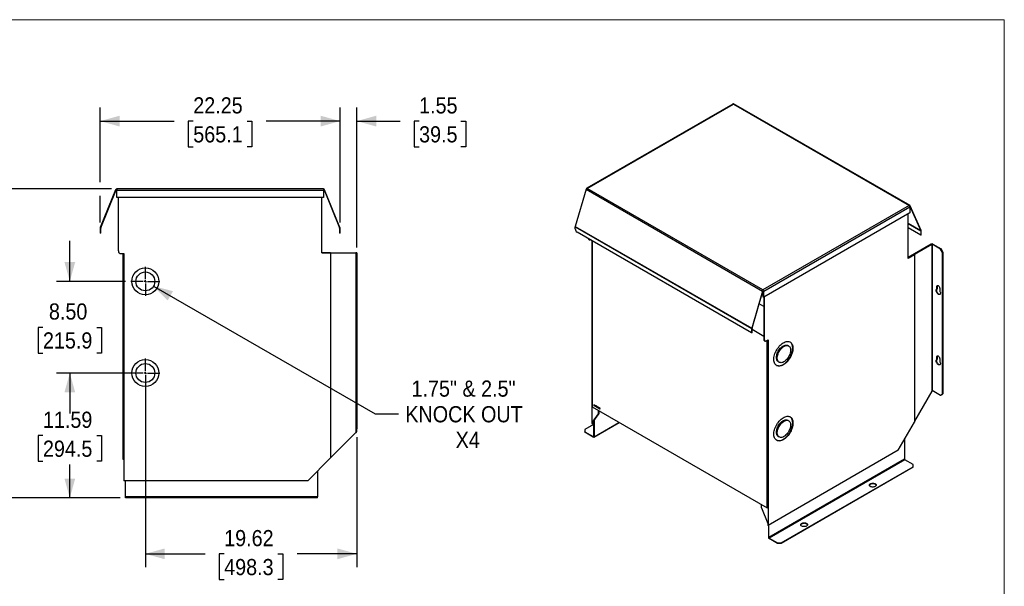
# Model space of a CAD drawing. Header units: inches. Extents: x 0 to 170, y 0 to 110.
# Tile 4 of 4: x 79 to 170, y 57 to 110. Entities that reach past the tile are written whole.
import ezdxf

# ---------------------------------------------------------------- set-up
doc = ezdxf.new("R2010")
doc.units = ezdxf.units.IN
doc.header["$LTSCALE"] = 10
doc.header["$MEASUREMENT"] = 0
doc.linetypes.add('SLD-Center', pattern=[0.75, 0.6, -0.05, 0.05, -0.05])
doc.linetypes.add('SLD-Solid', pattern=[0])
doc.layers.add('CENTER', color=40, linetype='SLD-Center')
doc.layers.add('SLD-DEFPOINTS', color=7, linetype='Continuous')
doc.layers.add('DIMENSIONS', color=140, linetype='SLD-Solid', lineweight=25)
doc.styles.add('SLDTEXTSTYLE0', font='GOTHIC.TTF', dxfattribs={"width": 0.913})
doc.dimstyles.new('SLDDIMSTYLE0', dxfattribs={"dimtxt": 1.5, "dimasz": 1.8, "dimexe": 0, "dimexo": 0.0625, "dimgap": 0.375, "dimtad": 0, "dimtih": 1, "dimtoh": 1, "dimrnd": 1e-09, "dimzin": 12, "dimdsep": 46, "dimtxsty": 'SLDTEXTSTYLE0', "dimsah": 1, "dimcen": 0.09, "dimadec": 0, "dimazin": 3, "dimtfac": 1, "dimtofl": 0, "dimtmove": 0, "dimatfit": 3, "dimfxl": 0, "dimfrac": 2, "dimtolj": 1, "dimtzin": 12, "dimarcsym": 0})
doc.dimstyles.new('SLDDIMSTYLE1', dxfattribs={"dimtxt": 1.5, "dimasz": 1.8, "dimexe": 0, "dimexo": 0.0625, "dimgap": 0.375, "dimtad": 0, "dimtih": 1, "dimtoh": 1, "dimrnd": 1e-09, "dimzin": 12, "dimdsep": 46, "dimtxsty": 'SLDTEXTSTYLE0', "dimsah": 1, "dimcen": 0.09, "dimadec": 0, "dimazin": 3, "dimtfac": 1, "dimtmove": 0, "dimatfit": 0, "dimfxl": 0, "dimfrac": 2, "dimtolj": 1, "dimtzin": 12, "dimarcsym": 0})
doc.dimstyles.new('SLDDIMSTYLE5', dxfattribs={"dimtxt": 1.5, "dimasz": 1.8, "dimexe": 0, "dimexo": 0.0625, "dimgap": 0.375, "dimtad": 0, "dimtih": 1, "dimtoh": 1, "dimrnd": 1e-09, "dimzin": 4, "dimdsep": 46, "dimtxsty": 'SLDTEXTSTYLE0', "dimsah": 1, "dimcen": 0.09, "dimadec": 0, "dimazin": 1, "dimtfac": 1, "dimtmove": 0, "dimatfit": 0, "dimfxl": 0, "dimfrac": 2, "dimtolj": 1, "dimtzin": 12, "dimarcsym": 0})
doc.dimstyles.new('SLDDIMSTYLE6', dxfattribs={"dimtxt": 1.5, "dimasz": 1.8, "dimexe": 0, "dimexo": 0.0625, "dimgap": 0.375, "dimtad": 0, "dimtih": 1, "dimtoh": 1, "dimrnd": 1e-09, "dimzin": 12, "dimdsep": 46, "dimtxsty": 'SLDTEXTSTYLE0', "dimsah": 1, "dimcen": 0, "dimadec": 0, "dimazin": 3, "dimtfac": 1, "dimtofl": 0, "dimtmove": 0, "dimatfit": 3, "dimfxl": 0, "dimfrac": 2, "dimtolj": 1, "dimtzin": 12, "dimarcsym": 0})

# ---------------------------------------------------------------- blocks, each defined once
blk = doc.blocks.new('Block2')
at = {"color": 7, "linetype": 'SLD-Solid', "lineweight": 18}
for p, q in [((170, 110), (0, 110)), ((170, 0), (170, 110))]:
    blk.add_line(p, q, dxfattribs=at)
blk = doc.blocks.new('_D_6')
at = {"layer": 'DIMENSIONS'}
for p, q in [((89.818, 77.215), (82.063, 77.215)), ((83.313, 77.215), (83.313, 74.116)), ((80.82, 71.407), (80.363, 71.407)), ((80.363, 71.407), (80.363, 69.026)), ((85.807, 71.407), (86.264, 71.407)), ((86.264, 71.407), (86.264, 69.026)), ((80.363, 69.026), (80.82, 69.026)), ((83.313, 65.622), (83.313, 68.721)), ((86.264, 69.026), (85.807, 69.026)), ((87.969, 65.622), (82.063, 65.622))]:
    blk.add_line(p, q, dxfattribs=at)
for points in [[(83.313, 77.215), (82.813, 75.415), (83.813, 75.415)], [(83.313, 65.622), (83.813, 67.422), (82.813, 67.422)]]:
    blk.add_solid(points, dxfattribs=at)
at = {"layer": 'DIMENSIONS', "char_height": 1.5, "attachment_point": 1, "style": 'SLDTEXTSTYLE0'}
for s, insert in [('11.59', (80.82, 73.628)), ('294.5', (80.82, 70.942))]:
    blk.add_mtext(s, dxfattribs=dict(at, insert=insert))
blk = doc.blocks.new('_D_7')
at = {"layer": 'DIMENSIONS'}
for p, q in [((83.313, 85.715), (83.313, 89.465)), ((88.468, 85.715), (82.063, 85.715)), ((80.82, 81.453), (80.363, 81.453)), ((80.363, 81.453), (80.363, 79.072)), ((85.807, 81.453), (86.264, 81.453)), ((86.264, 81.453), (86.264, 79.072)), ((80.363, 79.072), (80.82, 79.072)), ((86.264, 79.072), (85.807, 79.072)), ((89.818, 77.215), (82.063, 77.215)), ((83.313, 77.215), (83.313, 73.465))]:
    blk.add_line(p, q, dxfattribs=at)
for points in [[(83.313, 85.715), (83.813, 87.515), (82.813, 87.515)], [(83.313, 77.215), (82.813, 75.415), (83.813, 75.415)]]:
    blk.add_solid(points, dxfattribs=at)
at = {"layer": 'DIMENSIONS', "char_height": 1.5, "attachment_point": 1, "style": 'SLDTEXTSTYLE0'}
for s, insert in [('8.50', (81.374, 83.674)), ('215.9', (80.82, 80.988))]:
    blk.add_mtext(s, dxfattribs=dict(at, insert=insert))
blk = doc.blocks.new('_D_8')
at = {"layer": 'DIMENSIONS'}
for p, q in [((87.166, 94.29), (72.678, 94.29)), ((73.928, 94.29), (73.928, 82.653)), ((71.434, 79.944), (70.977, 79.944)), ((70.977, 79.944), (70.977, 77.563)), ((76.422, 79.944), (76.879, 79.944)), ((76.879, 79.944), (76.879, 77.563)), ((70.977, 77.563), (71.434, 77.563)), ((73.928, 65.622), (73.928, 77.258)), ((76.879, 77.563), (76.422, 77.563)), ((87.969, 65.622), (72.678, 65.622))]:
    blk.add_line(p, q, dxfattribs=at)
for points in [[(73.928, 94.29), (73.428, 92.49), (74.428, 92.49)], [(73.928, 65.622), (74.428, 67.422), (73.428, 67.422)]]:
    blk.add_solid(points, dxfattribs=at)
at = {"layer": 'DIMENSIONS', "char_height": 1.5, "attachment_point": 1, "style": 'SLDTEXTSTYLE0'}
for s, insert in [('28.67', (71.434, 82.165)), ('728.2', (71.434, 79.479))]:
    blk.add_mtext(s, dxfattribs=dict(at, insert=insert))
blk = doc.blocks.new('_D_9')
at = {"layer": 'DIMENSIONS'}
for p, q in [((90.318, 76.715), (90.318, 59.187)), ((109.934, 71.272), (109.934, 59.187)), ((90.318, 60.437), (95.86, 60.437)), ((97.632, 60.425), (97.175, 60.425)), ((97.175, 60.425), (97.175, 58.044)), ((102.62, 60.425), (103.077, 60.425)), ((103.077, 60.425), (103.077, 58.044)), ((109.934, 60.437), (104.392, 60.437)), ((97.175, 58.044), (97.632, 58.044)), ((103.077, 58.044), (102.62, 58.044))]:
    blk.add_line(p, q, dxfattribs=at)
for points in [[(90.318, 60.437), (92.118, 59.937), (92.118, 60.937)], [(109.934, 60.437), (108.134, 60.937), (108.134, 59.937)]]:
    blk.add_solid(points, dxfattribs=at)
at = {"layer": 'DIMENSIONS', "char_height": 1.5, "attachment_point": 1, "style": 'SLDTEXTSTYLE0'}
for s, insert in [('19.62', (97.632, 62.646)), ('498.3', (97.632, 59.96))]:
    blk.add_mtext(s, dxfattribs=dict(at, insert=insert))
blk = doc.blocks.new('_D_10')
at = {"layer": 'DIMENSIONS'}
for p, q in [((86.133, 94.915), (86.133, 101.839)), ((108.38, 91.168), (108.38, 101.839)), ((86.133, 100.589), (92.991, 100.589)), ((94.763, 100.578), (94.306, 100.578)), ((94.306, 100.578), (94.306, 98.196)), ((99.75, 100.578), (100.207, 100.578)), ((100.207, 100.578), (100.207, 98.196)), ((108.38, 100.589), (101.523, 100.589)), ((94.306, 98.196), (94.763, 98.196)), ((100.207, 98.196), (99.75, 98.196)), ((86.133, 91.168), (86.133, 93.665))]:
    blk.add_line(p, q, dxfattribs=at)
for points in [[(86.133, 100.589), (87.933, 100.089), (87.933, 101.089)], [(108.38, 100.589), (106.58, 101.089), (106.58, 100.089)]]:
    blk.add_solid(points, dxfattribs=at)
at = {"layer": 'DIMENSIONS', "char_height": 1.5, "attachment_point": 1, "style": 'SLDTEXTSTYLE0'}
for s, insert in [('22.25', (94.763, 102.798)), ('565.1', (94.763, 100.112))]:
    blk.add_mtext(s, dxfattribs=dict(at, insert=insert))
blk = doc.blocks.new('_D_11')
at = {"layer": 'DIMENSIONS'}
for p, q in [((108.38, 91.168), (108.38, 101.839)), ((109.934, 88.862), (109.934, 101.839)), ((108.38, 100.589), (104.63, 100.589)), ((109.934, 100.589), (113.942, 100.589)), ((115.714, 100.578), (115.257, 100.578)), ((115.257, 100.578), (115.257, 98.196)), ((119.593, 100.578), (120.05, 100.578)), ((120.05, 100.578), (120.05, 98.196)), ((115.257, 98.196), (115.714, 98.196)), ((120.05, 98.196), (119.593, 98.196))]:
    blk.add_line(p, q, dxfattribs=at)
for points in [[(108.38, 100.589), (106.58, 101.089), (106.58, 100.089)], [(109.934, 100.589), (111.734, 100.089), (111.734, 101.089)]]:
    blk.add_solid(points, dxfattribs=at)
at = {"layer": 'DIMENSIONS', "char_height": 1.5, "attachment_point": 1, "style": 'SLDTEXTSTYLE0'}
for s, insert in [('1.55', (115.714, 102.798)), ('39.5', (115.714, 100.112))]:
    blk.add_mtext(s, dxfattribs=dict(at, insert=insert))
blk = doc.blocks.new('_D_12')
at = {"layer": 'DIMENSIONS'}
for p, q in [((91.076, 85.277), (111.624, 73.413)), ((111.624, 73.413), (113.812, 73.413))]:
    blk.add_line(p, q, dxfattribs=at)
blk.add_solid([(91.076, 85.277), (92.385, 83.944), (92.885, 84.81)], dxfattribs=at)
at = {"layer": 'DIMENSIONS', "char_height": 1.5, "attachment_point": 1, "style": 'SLDTEXTSTYLE0'}
for s, insert in [('1.75" & 2.5"', (115.011, 76.52)), ('KNOCK OUT', (114.437, 74.139)), ('X4', (119.103, 71.758))]:
    blk.add_mtext(s, dxfattribs=dict(at, insert=insert))
blk = doc.blocks.new('SW_CENTERMARKSYMBOL_4')
at = {"layer": 'CENTER', "color": 0}
for p, q in [((0, 0.2), (0, 1.35)), ((-0.2, 0), (-1.35, 0)), ((0, 0), (-0.1, 0)), ((0, 0), (0, 0.1)), ((0, 0), (0, -0.1)), ((0, 0), (0.1, 0)), ((0.2, 0), (1.35, 0)), ((0, -0.2), (0, -1.35))]:
    blk.add_line(p, q, dxfattribs=at)
blk = doc.blocks.new('SW_CENTERMARKSYMBOL_5')
at = {"layer": 'CENTER', "color": 0}
for p, q in [((0, 0.2), (0, 1.35)), ((-0.2, 0), (-1.35, 0)), ((0, 0), (-0.1, 0)), ((0, 0), (0, 0.1)), ((0, 0), (0, -0.1)), ((0, 0), (0.1, 0)), ((0.2, 0), (1.35, 0)), ((0, -0.2), (0, -1.35))]:
    blk.add_line(p, q, dxfattribs=at)

msp = doc.modelspace()

# ---------------------------------------------------------------- linework, layer by layer
for p, q in [((144.826, 102.175), (131.285, 94.358)), ((131.317, 94.34), (144.881, 102.17)), ((144.838, 102.194), (144.881, 102.17)), ((144.838, 102.194), (144.838, 102.18)), ((144.881, 102.17), (161.165, 92.769)), ((161.263, 92.75), (144.893, 102.2)), ((87.564, 94.221), (86.141, 90.709)), ((86.188, 90.69), (87.61, 94.202)), ((106.848, 94.29), (87.666, 94.29)), ((87.666, 94.29), (87.666, 94.272)), ((87.666, 94.272), (87.666, 94.18)), ((87.666, 94.18), (106.848, 94.18)), ((87.666, 93.49), (87.666, 94.18)), ((106.848, 94.272), (106.848, 94.29)), ((106.848, 94.272), (106.848, 94.18)), ((106.848, 94.18), (106.848, 93.49)), ((106.903, 94.202), (108.326, 90.69)), ((108.372, 90.709), (106.95, 94.221)), ((131.203, 94.267), (130.197, 90.818)), ((131.203, 94.267), (147.572, 84.817)), ((131.317, 94.34), (131.275, 94.364)), ((147.602, 84.939), (131.317, 94.34)), ((106.848, 93.49), (87.666, 93.49)), ((87.818, 88.54), (87.818, 93.49)), ((106.687, 88.352), (106.687, 93.49)), ((161.165, 92.769), (147.602, 84.939)), ((147.68, 84.804), (161.243, 92.634)), ((161.165, 92.769), (161.208, 92.745)), ((161.208, 92.73), (161.208, 92.745)), ((161.247, 92.696), (161.224, 92.709)), ((161.243, 92.634), (161.243, 92.071)), ((161.247, 92.696), (162.253, 90.409)), ((162.286, 90.443), (161.28, 92.73)), ((161.243, 92.071), (147.68, 84.241)), ((161.082, 87.838), (161.082, 91.978)), ((86.133, 90.668), (86.133, 90.179)), ((86.183, 90.179), (86.183, 90.668)), ((108.33, 90.668), (108.33, 90.179)), ((108.38, 90.179), (108.38, 90.668)), ((130.191, 90.781), (146.561, 81.331)), ((130.191, 90.587), (130.191, 90.781)), ((130.197, 90.818), (146.566, 81.368)), ((162.253, 90.409), (161.082, 91.085)), ((162.256, 90.392), (161.082, 91.07)), ((162.256, 89.993), (161.082, 90.671)), ((86.183, 90.179), (86.133, 90.179)), ((108.38, 90.179), (108.33, 90.179)), ((146.561, 80.933), (130.368, 90.28)), ((131.447, 89.61), (131.489, 89.585)), ((162.256, 90.392), (162.256, 89.993)), ((162.292, 90.014), (162.256, 89.993)), ((162.292, 90.014), (162.292, 90.413)), ((131.748, 89.484), (131.748, 72.516)), ((131.754, 89.481), (131.754, 74.08)), ((163.23, 89.184), (161.082, 87.944)), ((161.082, 87.895), (163.272, 89.159)), ((163.272, 89.159), (163.272, 75.539)), ((164.089, 88.712), (163.314, 89.159)), ((163.314, 89.159), (163.314, 75.613)), ((163.357, 89.184), (164.131, 88.737)), ((164.131, 88.737), (164.089, 88.712)), ((164.266, 88.406), (164.089, 88.712)), ((164.131, 88.737), (164.308, 88.431)), ((88.068, 88.29), (88.318, 88.29)), ((88.268, 69.185), (88.268, 88.29)), ((88.318, 88.29), (88.318, 67.215)), ((106.687, 88.362), (109.844, 88.362)), ((107.499, 88.352), (106.687, 88.352)), ((107.499, 88.352), (107.499, 69.335)), ((109.844, 88.362), (109.844, 71.682)), ((109.874, 88.362), (109.844, 88.362)), ((109.874, 88.112), (109.874, 88.362)), ((109.934, 88.362), (109.874, 88.362)), ((109.934, 88.112), (109.874, 88.112)), ((109.874, 72.022), (109.874, 88.112)), ((109.934, 88.362), (109.934, 88.112)), ((109.934, 88.112), (109.934, 72.022)), ((161.614, 88.194), (161.082, 87.887)), ((161.656, 88.169), (161.082, 87.838)), ((161.614, 88.194), (161.656, 88.169)), ((161.656, 88.169), (161.656, 72.641)), ((164.308, 88.431), (164.266, 88.406)), ((164.266, 75.268), (164.266, 88.406)), ((164.308, 88.431), (164.308, 75.292)), ((163.781, 85.264), (163.739, 85.24)), ((163.739, 85.003), (163.739, 85.24)), ((163.781, 85.027), (163.739, 85.003)), ((163.781, 85.264), (163.781, 85.027)), ((164.004, 85.087), (164.004, 84.85)), ((147.572, 84.817), (146.566, 81.368)), ((146.599, 81.372), (147.605, 84.82)), ((147.644, 84.914), (147.602, 84.939)), ((147.644, 84.914), (147.644, 84.9)), ((147.644, 84.874), (147.644, 84.9)), ((147.644, 84.261), (147.644, 84.825)), ((147.68, 84.241), (147.644, 84.261)), ((147.68, 84.241), (147.68, 84.804)), ((147.697, 84.251), (147.697, 80.313)), ((147.74, 80.289), (147.74, 84.275)), ((147.697, 83.391), (147.262, 83.643)), ((146.561, 81.331), (146.561, 80.933)), ((146.596, 80.953), (146.596, 81.352)), ((146.596, 80.953), (146.561, 80.933)), ((147.697, 80.603), (146.596, 81.239)), ((147.74, 80.289), (147.697, 80.313)), ((147.749, 80.199), (147.791, 80.174)), ((147.916, 80.187), (148.093, 80.289)), ((148.017, 64.692), (148.017, 80.245)), ((148.052, 80.265), (148.052, 64.712)), ((148.093, 80.289), (148.093, 63.08)), ((149.994, 79.732), (149.924, 79.772)), ((163.781, 78.732), (163.739, 78.708)), ((163.739, 78.471), (163.739, 78.708)), ((163.781, 78.732), (163.781, 78.495)), ((164.004, 78.555), (164.004, 78.317)), ((149.049, 78.257), (149.119, 78.216)), ((163.781, 78.495), (163.739, 78.471)), ((163.272, 75.539), (161.656, 72.741)), ((163.314, 75.613), (164.089, 75.166)), ((164.089, 75.166), (164.266, 75.268)), ((164.089, 75.166), (164.131, 75.19)), ((164.131, 75.19), (164.308, 75.292)), ((164.308, 75.292), (164.266, 75.268)), ((131.754, 74.08), (148.017, 64.692)), ((131.943, 74.288), (131.963, 74.276)), ((131.943, 74.175), (131.943, 74.288)), ((131.943, 74.175), (131.953, 74.181)), ((131.973, 74.158), (131.943, 74.175)), ((131.952, 74.271), (131.962, 74.277)), ((131.952, 74.182), (131.952, 74.271)), ((131.952, 74.271), (131.959, 74.267)), ((131.963, 74.175), (131.952, 74.182)), ((131.959, 74.267), (131.968, 74.273)), ((131.973, 74.158), (131.984, 74.164)), ((131.988, 74.247), (131.996, 74.251)), ((132.006, 74.165), (132.021, 74.174)), ((132.014, 74.189), (132.022, 74.193)), ((132.043, 74.23), (132.052, 74.225)), ((132.043, 74.117), (132.043, 74.23)), ((132.043, 74.117), (132.052, 74.123)), ((132.052, 74.112), (132.043, 74.117)), ((132.052, 74.225), (132.052, 74.179)), ((132.052, 74.179), (132.102, 74.15)), ((132.052, 74.167), (132.062, 74.173)), ((132.052, 74.167), (132.052, 74.112)), ((132.102, 74.138), (132.052, 74.167)), ((132.102, 74.196), (132.11, 74.191)), ((132.102, 74.15), (132.102, 74.196)), ((132.102, 74.15), (132.11, 74.155)), ((132.102, 74.138), (132.11, 74.143)), ((132.102, 74.084), (132.102, 74.138)), ((132.102, 74.084), (132.11, 74.089)), ((132.11, 74.079), (132.102, 74.084)), ((132.11, 74.191), (132.11, 74.079)), ((132.127, 74.069), (132.164, 74.094)), ((132.127, 74.069), (132.162, 74.09)), ((132.193, 74.031), (132.127, 74.069)), ((132.13, 74.145), (132.144, 74.153)), ((132.139, 74.14), (132.13, 74.145)), ((132.162, 74.164), (132.146, 74.155)), ((132.172, 74.085), (132.147, 74.069)), ((132.147, 74.069), (132.193, 74.042)), ((132.162, 74.153), (132.17, 74.158)), ((132.171, 74.084), (132.162, 74.09)), ((132.164, 74.094), (132.191, 74.109)), ((132.19, 74.122), (132.183, 74.118)), ((132.193, 74.042), (132.193, 74.031)), ((132.201, 74.063), (132.201, 74.075)), ((132.201, 74.075), (132.239, 74.053)), ((132.201, 74.063), (132.211, 74.069)), ((132.239, 74.042), (132.201, 74.063)), ((132.239, 74.053), (132.239, 74.042)), ((132.255, 74.107), (132.257, 74.106)), ((132.255, 73.995), (132.255, 74.107)), ((132.255, 73.995), (132.264, 74)), ((132.264, 73.99), (132.255, 73.995)), ((132.257, 74.106), (132.321, 73.981)), ((132.27, 74.082), (132.264, 74.078)), ((132.264, 74.078), (132.264, 73.99)), ((132.328, 73.953), (132.264, 74.078)), ((132.321, 74.069), (132.33, 74.064)), ((132.321, 73.981), (132.321, 74.069)), ((132.321, 73.981), (132.33, 73.986)), ((132.33, 74.064), (132.33, 73.952)), ((132.35, 74.027), (132.374, 74.041)), ((132.359, 74.022), (132.35, 74.027)), ((132.38, 74.038), (132.365, 74.029)), ((132.374, 73.983), (132.374, 73.994)), ((132.374, 73.983), (132.386, 73.99)), ((132.379, 74.027), (132.388, 74.032)), ((132.393, 73.989), (132.407, 73.998)), ((132.406, 74.002), (132.399, 73.998)), ((132.43, 74.006), (132.45, 73.995)), ((132.43, 73.894), (132.43, 74.006)), ((132.449, 73.996), (132.439, 73.99)), ((132.439, 73.952), (132.439, 73.99)), ((132.439, 73.99), (132.457, 73.979)), ((132.457, 73.979), (132.466, 73.985)), ((131.791, 72.644), (132.367, 73.432)), ((131.833, 72.669), (132.409, 73.457)), ((132.328, 73.953), (132.33, 73.954)), ((132.33, 73.952), (132.328, 73.953)), ((132.346, 73.973), (132.355, 73.967)), ((132.367, 73.432), (132.367, 73.726)), ((132.367, 73.432), (132.409, 73.457)), ((132.379, 73.921), (132.392, 73.928)), ((132.396, 73.976), (132.403, 73.981)), ((132.397, 73.929), (132.413, 73.938)), ((132.404, 73.942), (132.412, 73.946)), ((132.409, 73.457), (132.409, 73.702)), ((132.43, 73.894), (132.439, 73.899)), ((132.439, 73.889), (132.43, 73.894)), ((132.457, 73.942), (132.439, 73.952)), ((132.439, 73.941), (132.449, 73.947)), ((132.439, 73.941), (132.439, 73.889)), ((132.446, 73.937), (132.439, 73.941)), ((132.446, 73.937), (132.456, 73.942)), ((132.482, 73.864), (132.446, 73.937)), ((132.457, 73.93), (132.467, 73.937)), ((132.457, 73.93), (132.493, 73.858)), ((132.477, 73.935), (132.491, 73.944)), ((132.482, 73.864), (132.488, 73.868)), ((132.493, 73.858), (132.482, 73.864)), ((132.483, 73.946), (132.49, 73.951)), ((131.897, 72.424), (131.102, 71.964)), ((131.748, 72.516), (131.791, 72.491)), ((131.833, 72.669), (131.791, 72.644)), ((131.791, 72.491), (131.791, 72.644)), ((131.897, 72.553), (131.791, 72.491)), ((131.897, 72.757), (131.897, 71.326)), ((131.921, 71.26), (134.28, 72.622)), ((131.94, 72.815), (131.94, 71.301)), ((131.94, 71.301), (134.254, 72.637)), ((149.994, 72.791), (149.924, 72.832)), ((160.157, 70.044), (161.656, 72.641)), ((109.844, 71.682), (107.499, 69.337)), ((109.934, 72.022), (109.874, 72.022)), ((109.874, 71.772), (109.874, 72.022)), ((109.874, 71.772), (109.934, 71.772)), ((109.934, 71.772), (109.934, 72.022)), ((131.102, 71.964), (131.102, 71.76)), ((131.102, 71.711), (131.102, 71.76)), ((131.102, 71.76), (131.876, 71.313)), ((131.876, 71.264), (131.102, 71.711)), ((131.876, 71.313), (131.897, 71.326)), ((149.049, 71.316), (149.119, 71.275)), ((160.755, 71.079), (160.755, 69.211)), ((160.157, 70.044), (148.093, 63.08)), ((88.318, 69.185), (88.268, 69.185)), ((105.379, 67.215), (107.499, 69.335)), ((160.755, 69.211), (148.157, 61.939)), ((160.776, 69.174), (148.179, 61.902)), ((149.306, 61.455), (161.55, 68.523)), ((161.55, 68.727), (160.776, 69.174)), ((161.55, 68.523), (161.55, 68.727)), ((161.55, 68.474), (161.55, 68.523)), ((106.284, 68.12), (106.284, 65.712)), ((161.55, 68.474), (149.306, 61.406)), ((105.379, 67.215), (88.318, 67.215)), ((88.469, 65.712), (88.469, 67.215)), ((106.284, 65.712), (88.469, 65.712)), ((88.469, 65.682), (88.469, 65.712)), ((88.469, 65.622), (88.469, 65.682)), ((88.469, 65.682), (88.719, 65.682)), ((88.719, 65.622), (88.469, 65.622)), ((88.719, 65.682), (88.719, 65.622)), ((88.719, 65.682), (106.034, 65.682)), ((106.034, 65.622), (88.719, 65.622)), ((106.034, 65.622), (106.034, 65.682)), ((106.034, 65.682), (106.284, 65.682)), ((106.284, 65.622), (106.034, 65.622)), ((106.284, 65.682), (106.284, 65.712)), ((106.284, 65.622), (106.284, 65.682)), ((147.474, 64.713), (147.474, 65.005)), ((147.474, 64.713), (148.049, 63.258)), ((148.052, 64.712), (148.017, 64.692)), ((148.049, 63.258), (148.049, 63.105)), ((148.049, 63.105), (148.093, 63.08)), ((148.115, 63.093), (148.115, 61.963)), ((148.157, 61.939), (148.157, 63.117)), ((148.179, 61.902), (148.953, 61.455)), ((148.953, 61.406), (148.179, 61.853)), ((148.953, 61.406), (148.953, 61.455)), ((148.953, 61.455), (149.306, 61.455)), ((149.306, 61.406), (148.953, 61.406)), ((149.306, 61.455), (149.306, 61.406))]:
    msp.add_line(p, q)
at = {"flags": 128}
for points in [[(144.838, 102.18), (144.831, 102.178), (144.826, 102.175)], [(161.28, 92.73), (161.275, 92.739), (161.268, 92.746), (161.26, 92.751), (161.251, 92.754), (161.241, 92.755), (161.231, 92.754), (161.219, 92.75), (161.208, 92.745)], [(164.004, 84.85), (164.034, 84.793), (164.056, 84.734), (164.068, 84.676), (164.07, 84.623), (164.061, 84.576), (164.042, 84.539), (164.015, 84.513), (163.979, 84.5), (163.938, 84.5), (163.894, 84.514), (163.849, 84.54), (163.804, 84.578), (163.763, 84.625), (163.728, 84.679), (163.7, 84.736), (163.682, 84.795), (163.673, 84.852), (163.675, 84.903), (163.687, 84.947), (163.708, 84.981), (163.739, 85.003)], [(163.766, 85.018), (163.751, 85.006), (163.729, 84.972), (163.717, 84.928), (163.715, 84.876), (163.724, 84.82), (163.743, 84.761), (163.771, 84.703), (163.806, 84.649), (163.847, 84.602), (163.891, 84.565), (163.937, 84.538), (163.981, 84.525), (164.022, 84.524), (164.032, 84.527)], [(163.739, 85.24), (163.744, 85.28), (163.76, 85.311), (163.784, 85.329), (163.816, 85.335), (163.852, 85.326), (163.89, 85.304), (163.926, 85.271), (163.958, 85.229), (163.983, 85.182), (163.999, 85.133), (164.004, 85.087)], [(163.801, 85.334), (163.787, 85.305), (163.781, 85.264)], [(150.391, 79.513), (150.386, 79.401), (150.371, 79.285), (150.346, 79.166), (150.312, 79.045), (150.269, 78.924), (150.217, 78.803), (150.157, 78.685), (150.089, 78.57), (150.015, 78.46), (149.936, 78.357), (149.851, 78.26), (149.763, 78.172), (149.671, 78.094), (149.578, 78.026), (149.484, 77.968), (149.39, 77.923), (149.298, 77.89), (149.207, 77.869), (149.121, 77.861), (149.039, 77.866), (148.962, 77.884), (148.891, 77.915), (148.827, 77.958), (148.771, 78.013), (148.723, 78.079), (148.684, 78.155), (148.655, 78.242), (148.635, 78.336), (148.625, 78.439), (148.625, 78.547), (148.635, 78.661), (148.655, 78.779), (148.684, 78.899), (148.723, 79.02), (148.771, 79.141), (148.827, 79.261), (148.891, 79.378), (148.962, 79.49), (149.039, 79.597), (149.121, 79.697), (149.207, 79.789), (149.298, 79.873), (149.39, 79.946), (149.484, 80.009), (149.578, 80.061), (149.671, 80.1), (149.763, 80.127), (149.851, 80.141), (149.936, 80.142), (150.015, 80.131), (150.089, 80.107), (150.157, 80.07), (150.217, 80.021), (150.269, 79.96), (150.312, 79.889), (150.346, 79.807), (150.371, 79.717), (150.386, 79.618), (150.391, 79.513)], [(149.049, 78.257), (149.035, 78.265), (148.986, 78.306), (148.944, 78.357), (148.911, 78.42), (148.887, 78.491), (148.872, 78.571), (148.867, 78.657), (148.872, 78.75), (148.887, 78.846), (148.911, 78.946), (148.944, 79.046), (148.986, 79.146), (149.035, 79.243), (149.092, 79.337), (149.155, 79.426), (149.223, 79.509), (149.295, 79.584), (149.37, 79.65), (149.447, 79.705), (149.525, 79.75), (149.602, 79.783), (149.677, 79.804), (149.75, 79.813), (149.818, 79.809), (149.881, 79.793), (149.924, 79.772)], [(148.872, 77.926), (148.94, 77.897), (149.017, 77.879), (149.1, 77.874), (149.186, 77.881), (149.276, 77.902), (149.369, 77.935), (149.463, 77.981), (149.557, 78.038), (149.65, 78.106), (149.741, 78.185), (149.83, 78.273), (149.914, 78.369), (149.994, 78.473), (150.068, 78.582), (150.136, 78.697), (150.196, 78.816), (150.248, 78.936), (150.291, 79.058), (150.325, 79.178), (150.35, 79.298), (150.365, 79.413), (150.37, 79.525)], [(150.176, 79.331), (150.171, 79.239), (150.156, 79.142), (150.132, 79.043), (150.099, 78.943), (150.057, 78.843), (150.008, 78.745), (149.951, 78.651), (149.888, 78.562), (149.82, 78.479), (149.748, 78.405), (149.673, 78.339), (149.596, 78.283), (149.518, 78.238), (149.441, 78.205), (149.366, 78.184), (149.293, 78.175), (149.225, 78.179), (149.162, 78.196), (149.106, 78.224), (149.056, 78.265), (149.015, 78.317), (148.982, 78.379), (148.958, 78.45), (148.943, 78.53), (148.938, 78.617), (148.943, 78.709), (148.958, 78.806), (148.982, 78.905), (149.015, 79.005), (149.056, 79.105), (149.106, 79.203), (149.162, 79.297), (149.225, 79.386), (149.293, 79.468), (149.366, 79.543), (149.441, 79.609), (149.518, 79.664), (149.596, 79.709), (149.673, 79.743), (149.748, 79.764), (149.82, 79.772), (149.888, 79.768), (149.951, 79.752), (150.008, 79.723), (150.057, 79.683), (150.099, 79.631), (150.132, 79.569), (150.156, 79.497), (150.171, 79.418), (150.176, 79.331)], [(150.37, 79.525), (150.365, 79.63), (150.35, 79.729), (150.325, 79.82), (150.291, 79.901), (150.248, 79.972), (150.196, 80.033), (150.136, 80.082), (150.122, 80.091)], [(163.739, 78.708), (163.744, 78.748), (163.76, 78.778), (163.784, 78.797), (163.816, 78.802), (163.852, 78.794), (163.89, 78.772), (163.926, 78.739), (163.958, 78.697), (163.983, 78.65), (163.999, 78.601), (164.004, 78.555)], [(163.801, 78.802), (163.787, 78.772), (163.781, 78.732)], [(164.004, 78.317), (164.034, 78.261), (164.056, 78.202), (164.068, 78.144), (164.07, 78.091), (164.061, 78.044), (164.042, 78.007), (164.015, 77.981), (163.979, 77.968), (163.938, 77.968), (163.894, 77.982), (163.849, 78.008), (163.804, 78.045), (163.763, 78.092), (163.728, 78.146), (163.7, 78.204), (163.682, 78.263), (163.673, 78.319), (163.675, 78.371), (163.687, 78.415), (163.708, 78.449), (163.739, 78.471)], [(163.766, 78.486), (163.751, 78.473), (163.729, 78.439), (163.717, 78.396), (163.715, 78.344), (163.724, 78.287), (163.743, 78.228), (163.771, 78.171), (163.806, 78.117), (163.847, 78.07), (163.891, 78.032), (163.937, 78.006), (163.981, 77.992), (164.022, 77.992), (164.032, 77.994)], [(150.391, 72.572), (150.386, 72.461), (150.371, 72.345), (150.346, 72.226), (150.312, 72.105), (150.269, 71.983), (150.217, 71.863), (150.157, 71.744), (150.089, 71.63), (150.015, 71.52), (149.936, 71.416), (149.851, 71.32), (149.763, 71.232), (149.671, 71.153), (149.578, 71.085), (149.484, 71.028), (149.39, 70.982), (149.298, 70.949), (149.207, 70.929), (149.121, 70.921), (149.039, 70.926), (148.962, 70.944), (148.891, 70.975), (148.827, 71.018), (148.771, 71.072), (148.723, 71.138), (148.684, 71.215), (148.655, 71.301), (148.635, 71.396), (148.625, 71.498), (148.625, 71.607), (148.635, 71.72), (148.655, 71.838), (148.684, 71.958), (148.723, 72.08), (148.771, 72.201), (148.827, 72.32), (148.891, 72.437), (148.962, 72.549), (149.039, 72.656), (149.121, 72.757), (149.207, 72.849), (149.298, 72.932), (149.39, 73.006), (149.484, 73.069), (149.578, 73.12), (149.671, 73.159), (149.763, 73.186), (149.851, 73.201), (149.936, 73.202), (150.015, 73.19), (150.089, 73.166), (150.157, 73.129), (150.217, 73.08), (150.269, 73.02), (150.312, 72.948), (150.346, 72.867), (150.371, 72.776), (150.386, 72.678), (150.391, 72.572)], [(150.37, 72.584), (150.365, 72.69), (150.35, 72.788), (150.325, 72.879), (150.291, 72.96), (150.248, 73.032), (150.196, 73.092), (150.136, 73.141), (150.122, 73.15)], [(149.049, 71.316), (149.035, 71.325), (148.986, 71.365), (148.944, 71.417), (148.911, 71.479), (148.887, 71.55), (148.872, 71.63), (148.867, 71.717), (148.872, 71.809), (148.887, 71.906), (148.911, 72.005), (148.944, 72.105), (148.986, 72.205), (149.035, 72.303), (149.092, 72.397), (149.155, 72.486), (149.223, 72.568), (149.295, 72.643), (149.37, 72.709), (149.447, 72.765), (149.525, 72.81), (149.602, 72.843), (149.677, 72.864), (149.75, 72.873), (149.818, 72.869), (149.881, 72.852), (149.924, 72.832)], [(148.872, 70.985), (148.94, 70.956), (149.017, 70.938), (149.1, 70.933), (149.186, 70.941), (149.276, 70.961), (149.369, 70.995), (149.463, 71.04), (149.557, 71.097), (149.65, 71.166), (149.741, 71.244), (149.83, 71.332), (149.914, 71.428), (149.994, 71.532), (150.068, 71.642), (150.136, 71.757), (150.196, 71.875), (150.248, 71.995), (150.291, 72.117), (150.325, 72.238), (150.35, 72.357), (150.365, 72.473), (150.37, 72.584)], [(150.176, 72.39), (150.171, 72.298), (150.156, 72.201), (150.132, 72.102), (150.099, 72.002), (150.057, 71.902), (150.008, 71.804), (149.951, 71.71), (149.888, 71.621), (149.82, 71.539), (149.748, 71.464), (149.673, 71.398), (149.596, 71.343), (149.518, 71.298), (149.441, 71.264), (149.366, 71.243), (149.293, 71.235), (149.225, 71.239), (149.162, 71.255), (149.106, 71.284), (149.056, 71.324), (149.015, 71.376), (148.982, 71.438), (148.958, 71.51), (148.943, 71.589), (148.938, 71.676), (148.943, 71.768), (148.958, 71.865), (148.982, 71.964), (149.015, 72.064), (149.056, 72.164), (149.106, 72.262), (149.162, 72.356), (149.225, 72.445), (149.293, 72.528), (149.366, 72.602), (149.441, 72.668), (149.518, 72.724), (149.596, 72.769), (149.673, 72.802), (149.748, 72.823), (149.82, 72.832), (149.888, 72.828), (149.951, 72.811), (150.008, 72.783), (150.057, 72.742), (150.099, 72.69), (150.132, 72.628), (150.156, 72.557), (150.171, 72.477), (150.176, 72.39)], [(157.576, 66.684), (157.534, 66.715), (157.504, 66.75), (157.488, 66.788), (157.486, 66.827), (157.499, 66.865), (157.525, 66.901), (157.565, 66.932), (157.615, 66.958), (157.674, 66.978), (157.738, 66.989), (157.806, 66.992), (157.873, 66.987), (157.936, 66.974), (157.993, 66.953), (158.041, 66.925), (158.077, 66.892), (158.101, 66.856), (158.11, 66.817), (158.104, 66.778), (158.084, 66.741), (158.051, 66.707), (158.006, 66.678), (157.951, 66.655), (157.889, 66.64), (157.823, 66.632), (157.755, 66.633), (157.69, 66.643), (157.629, 66.66), (157.576, 66.684)], [(158.107, 66.787), (158.101, 66.807), (158.077, 66.843), (158.041, 66.876), (157.993, 66.904), (157.936, 66.925), (157.873, 66.938), (157.806, 66.943), (157.738, 66.94), (157.674, 66.929), (157.615, 66.909), (157.565, 66.883), (157.525, 66.852), (157.499, 66.816), (157.488, 66.787)], [(151.212, 63.011), (151.17, 63.041), (151.14, 63.076), (151.124, 63.114), (151.122, 63.153), (151.135, 63.191), (151.161, 63.227), (151.201, 63.259), (151.251, 63.285), (151.31, 63.304), (151.374, 63.315), (151.442, 63.318), (151.509, 63.313), (151.572, 63.3), (151.629, 63.279), (151.677, 63.251), (151.713, 63.218), (151.737, 63.182), (151.746, 63.143), (151.74, 63.104), (151.72, 63.067), (151.687, 63.033), (151.642, 63.004), (151.587, 62.981), (151.525, 62.966), (151.459, 62.958), (151.391, 62.959), (151.326, 62.969), (151.265, 62.986), (151.212, 63.011)], [(151.743, 63.114), (151.737, 63.133), (151.713, 63.169), (151.677, 63.202), (151.629, 63.23), (151.572, 63.251), (151.509, 63.264), (151.442, 63.269), (151.374, 63.266), (151.31, 63.255), (151.251, 63.236), (151.201, 63.21), (151.161, 63.178), (151.135, 63.142), (151.124, 63.114)]]:
    msp.add_lwpolyline(points, dxfattribs=at)
for centre, radius in [((90.318, 85.715), 1.25), ((90.318, 85.715), 0.875), ((90.318, 77.215), 1.25), ((90.318, 77.215), 0.875)]:
    msp.add_circle(centre, radius)
for centre, radius, start, end in [((144.871, 102.15), 0.0545, 65.19245, 126.1213), ((144.846, 102.116), 0.0646, 57.08277, 96.50808), ((87.666, 94.18), 0.11, 90, 157.95), ((87.666, 94.18), 0.06, 90, 157.95), ((106.848, 94.18), 0.11, 22.05, 90), ((106.848, 94.18), 0.06, 22.05, 90), ((131.368, 94.22), 0.172, 122.85676, 164.30546), ((161.089, 92.644), 0.147, 36.05292, 58.72249), ((161.076, 92.627), 0.167, 2.52421, 38.03162), ((161.227, 92.687), 0.0223, 22.54813, 103.00192), ((86.243, 90.668), 0.11, 157.95, 180), ((86.243, 90.668), 0.06, 157.95, 180), ((108.27, 90.668), 0.06, 0, 22.05), ((108.27, 90.668), 0.11, 0, 22.05), ((130.325, 90.78), 0.133, 163.19158, 179.32578), ((130.575, 90.604), 0.384, 182.60528, 237.39487), ((162.216, 90.414), 0.0759, 358.81331, 22.36237), ((131.498, 89.696), 0.1, 185.79762, 239.08828), ((131.54, 89.673), 0.0997, 186.87673, 293.12861), ((162.215, 90.393), 0.0414, 358.81482, 22.361), ((163.293, 89.061), 0.138, 62.60977, 117.39045), ((163.293, 89.118), 0.0461, 62.60994, 117.39071), ((88.068, 88.54), 0.25, 180, 270), ((147.737, 84.77), 0.172, 122.85676, 164.30546), ((147.695, 84.795), 0.0936, 122.85572, 164.30579), ((147.558, 84.822), 0.0861, 1.92262, 30.18265), ((147.513, 84.797), 0.167, 2.52421, 38.03162), ((146.694, 81.33), 0.133, 163.19158, 179.32578), ((146.669, 81.351), 0.0728, 163.19839, 179.32217), ((147.813, 80.296), 0.117, 171.74173, 236.9459), ((147.847, 80.271), 0.109, 170.78557, 309.20321), ((131.885, 71.323), 0.0131, 230.79774, 9.21495), ((131.901, 71.295), 0.0393, 230.79673, 9.21467), ((160.801, 69.213), 0.0461, 182.6051, 237.39426), ((148.253, 61.97), 0.138, 182.60523, 237.39456), ((148.203, 61.941), 0.0461, 182.6051, 237.39426)]:
    msp.add_arc(centre, radius, start, end)
for points, knots in [([(163.314, 75.613), (163.313, 75.614), (163.31, 75.614), (163.305, 75.611), (163.301, 75.608), (163.294, 75.597), (163.289, 75.589), (163.28, 75.567), (163.276, 75.553), (163.272, 75.539)], [0, 0, 0, 0, 0.25, 0.25, 0.5, 0.5, 0.75, 0.75, 1, 1, 1, 1]), ([(131.959, 74.267), (131.96, 74.266), (131.963, 74.264), (131.968, 74.261), (131.972, 74.259), (131.976, 74.256), (131.98, 74.254), (131.983, 74.251), (131.986, 74.249), (131.988, 74.247), (131.988, 74.247)], [0, 0, 0, 0, 0.1670132, 0.3217988, 0.4643961, 0.5948775, 0.7134065, 0.8207045, 0.9156704, 0.999989, 0.999989, 0.999989, 0.999989]), ([(131.963, 74.276), (131.965, 74.275), (131.97, 74.272), (131.981, 74.265), (131.988, 74.259), (131.994, 74.254)], [0, 0, 0, 0, 0.250625, 0.501317, 1, 1, 1, 1]), ([(131.991, 74.162), (131.988, 74.163), (131.984, 74.164), (131.974, 74.169), (131.967, 74.173), (131.963, 74.175)], [0, 0, 0, 0, 0.251234, 0.501809, 1, 1, 1, 1]), ([(132.023, 74.184), (132.023, 74.182), (132.023, 74.18), (132.023, 74.176), (132.022, 74.172), (132.021, 74.169), (132.021, 74.166), (132.019, 74.163), (132.018, 74.16), (132.017, 74.158), (132.015, 74.155), (132.013, 74.154), (132.012, 74.152), (132.01, 74.151), (132.008, 74.149), (132.005, 74.149), (132.003, 74.148), (132.001, 74.148), (131.998, 74.148), (131.995, 74.148), (131.992, 74.149), (131.989, 74.15), (131.985, 74.152), (131.981, 74.153), (131.977, 74.155), (131.975, 74.157), (131.973, 74.158)], [0, 0, 0, 0, 0.046081, 0.090807, 0.134295, 0.177024, 0.218823, 0.260244, 0.30108, 0.341614, 0.381583, 0.42012, 0.458075, 0.494738, 0.531195, 0.566934, 0.602713, 0.638327, 0.674853, 0.713467, 0.754442, 0.797815, 0.843989, 0.893072, 0.944963, 1, 1, 1, 1]), ([(131.988, 74.247), (131.992, 74.243), (132, 74.234), (132.009, 74.218), (132.013, 74.203), (132.014, 74.193), (132.014, 74.189)], [0, 0, 0, 0, 0.25988, 0.521652, 0.763237, 1, 1, 1, 1]), ([(132.014, 74.189), (132.014, 74.183), (132.013, 74.173), (132.006, 74.164), (131.999, 74.161), (131.993, 74.162), (131.991, 74.162)], [0, 0, 0, 0, 0.338812, 0.589362, 0.840572, 1, 1, 1, 1]), ([(131.994, 74.254), (131.995, 74.253), (131.997, 74.251), (132, 74.247), (132.003, 74.244), (132.006, 74.24), (132.008, 74.235), (132.011, 74.231), (132.013, 74.227), (132.015, 74.222), (132.017, 74.217), (132.019, 74.213), (132.02, 74.208), (132.021, 74.203), (132.022, 74.198), (132.022, 74.194), (132.023, 74.189), (132.023, 74.185), (132.023, 74.184)], [0, 0, 0, 0, 0.061545, 0.121694, 0.181155, 0.239875, 0.298702, 0.357647, 0.417605, 0.478494, 0.540407, 0.602345, 0.665004, 0.728559, 0.793651, 0.860534, 0.929236, 1, 1, 1, 1]), ([(132.13, 74.145), (132.131, 74.15), (132.132, 74.159), (132.139, 74.167), (132.148, 74.169), (132.156, 74.167), (132.161, 74.165), (132.162, 74.164)], [0, 0, 0, 0, 0.287772, 0.502132, 0.716416, 0.925139, 1, 1, 1, 1]), ([(132.162, 74.153), (132.161, 74.153), (132.159, 74.154), (132.157, 74.155), (132.155, 74.156), (132.153, 74.156), (132.151, 74.156), (132.149, 74.156), (132.148, 74.156), (132.146, 74.155), (132.145, 74.154), (132.143, 74.153), (132.142, 74.151), (132.141, 74.15), (132.14, 74.148), (132.14, 74.145), (132.139, 74.143), (132.139, 74.141), (132.139, 74.14)], [0.0000114, 0.0000114, 0.0000114, 0.0000114, 0.0644387, 0.1265469, 0.1868872, 0.2458775, 0.3040409, 0.3621912, 0.4209759, 0.4806603, 0.5406003, 0.6006891, 0.6619358, 0.7244425, 0.7890384, 0.8563138, 0.926352, 1, 1, 1, 1]), ([(132.162, 74.164), (132.166, 74.161), (132.174, 74.156), (132.183, 74.144), (132.189, 74.132), (132.191, 74.121), (132.191, 74.115), (132.192, 74.114)], [0, 0, 0, 0, 0.278234, 0.47894, 0.678776, 0.910961, 1, 1, 1, 1]), ([(132.183, 74.118), (132.183, 74.12), (132.182, 74.126), (132.179, 74.134), (132.174, 74.143), (132.168, 74.149), (132.163, 74.152), (132.162, 74.153)], [0, 0, 0, 0, 0.204135, 0.409796, 0.606539, 0.837178, 1, 1, 1, 1]), ([(132.164, 74.094), (132.167, 74.095), (132.171, 74.098), (132.178, 74.103), (132.182, 74.11), (132.183, 74.116), (132.183, 74.118)], [0, 0, 0, 0, 0.282656, 0.565534, 0.852144, 1, 1, 1, 1]), ([(132.192, 74.114), (132.191, 74.109), (132.19, 74.101), (132.183, 74.092), (132.176, 74.087), (132.172, 74.085)], [0, 0, 0, 0, 0.274988, 0.550766, 1, 1, 1, 1]), ([(132.35, 74.027), (132.351, 74.031), (132.354, 74.038), (132.361, 74.043), (132.369, 74.043), (132.376, 74.04), (132.379, 74.039)], [0, 0, 0, 0, 0.3142056, 0.5399769, 0.7658322, 1, 1, 1, 1]), ([(132.379, 74.027), (132.378, 74.028), (132.376, 74.029), (132.373, 74.03), (132.37, 74.03), (132.368, 74.03), (132.366, 74.03), (132.365, 74.029), (132.364, 74.028), (132.363, 74.027), (132.362, 74.026), (132.361, 74.025), (132.36, 74.023), (132.359, 74.022), (132.359, 74.022)], [0, 0, 0, 0, 0.122712, 0.239685, 0.351816, 0.463766, 0.520818, 0.579448, 0.640604, 0.705298, 0.773634, 0.844669, 0.920057, 1, 1, 1, 1]), ([(132.374, 73.994), (132.375, 73.994), (132.377, 73.992), (132.381, 73.991), (132.384, 73.99), (132.387, 73.989), (132.39, 73.989), (132.393, 73.989), (132.395, 73.99), (132.396, 73.991), (132.397, 73.992), (132.398, 73.994), (132.399, 73.996), (132.399, 73.997), (132.399, 73.998)], [0, 0, 0, 0, 0.110166, 0.215787, 0.318027, 0.417574, 0.51165, 0.596162, 0.672935, 0.74367, 0.810677, 0.874059, 0.936696, 1, 1, 1, 1]), ([(132.379, 74.039), (132.383, 74.036), (132.389, 74.032), (132.398, 74.021), (132.405, 74.009), (132.407, 73.999), (132.408, 73.995), (132.408, 73.993)], [0, 0, 0, 0, 0.242467, 0.473966, 0.70684, 0.910132, 1, 1, 1, 1]), ([(132.399, 73.998), (132.399, 73.999), (132.399, 74), (132.399, 74.002), (132.398, 74.004), (132.398, 74.006), (132.397, 74.008), (132.396, 74.01), (132.395, 74.012), (132.393, 74.014), (132.392, 74.016), (132.39, 74.018), (132.389, 74.02), (132.387, 74.021), (132.385, 74.023), (132.383, 74.024), (132.381, 74.026), (132.38, 74.027), (132.379, 74.027)], [0, 0, 0, 0, 0.055275, 0.109966, 0.163247, 0.218076, 0.273301, 0.330909, 0.390995, 0.454176, 0.518862, 0.583311, 0.648517, 0.715031, 0.782502, 0.852323, 0.924928, 1, 1, 1, 1]), ([(132.408, 73.993), (132.407, 73.99), (132.407, 73.984), (132.402, 73.978), (132.398, 73.977), (132.396, 73.976)], [0, 0, 0, 0, 0.347015, 0.697432, 1, 1, 1, 1]), ([(132.45, 73.995), (132.451, 73.994), (132.453, 73.993), (132.457, 73.991), (132.46, 73.989), (132.463, 73.987), (132.466, 73.985), (132.468, 73.984), (132.47, 73.982), (132.471, 73.981), (132.472, 73.981)], [0, 0, 0, 0, 0.1762578, 0.3384344, 0.4848221, 0.6171576, 0.7346984, 0.8373852, 0.9263724, 1, 1, 1, 1]), ([(132.379, 73.921), (132.378, 73.921), (132.376, 73.922), (132.373, 73.925), (132.37, 73.927), (132.367, 73.929), (132.365, 73.932), (132.362, 73.935), (132.36, 73.938), (132.358, 73.941), (132.355, 73.945), (132.354, 73.948), (132.352, 73.952), (132.35, 73.956), (132.349, 73.96), (132.348, 73.964), (132.347, 73.968), (132.347, 73.971), (132.346, 73.973)], [0, 0, 0, 0, 0.0655412, 0.1289632, 0.1903771, 0.2500924, 0.3085484, 0.366398, 0.4245422, 0.48317, 0.5422434, 0.6017394, 0.662506, 0.7248555, 0.7891278, 0.8563464, 0.9262952, 1, 1, 1, 1]), ([(132.355, 73.967), (132.355, 73.966), (132.356, 73.965), (132.357, 73.962), (132.357, 73.959), (132.358, 73.956), (132.359, 73.954), (132.36, 73.952), (132.362, 73.95), (132.362, 73.948), (132.363, 73.948)], [0, 0, 0, 0, 0.14977, 0.291316, 0.425966, 0.55216, 0.671527, 0.786122, 0.895325, 1, 1, 1, 1]), ([(132.363, 73.948), (132.363, 73.947), (132.364, 73.945), (132.366, 73.943), (132.368, 73.941), (132.37, 73.939), (132.372, 73.937), (132.374, 73.935), (132.377, 73.933), (132.378, 73.933), (132.379, 73.932)], [0, 0, 0, 0, 0.118271, 0.236178, 0.355663, 0.475904, 0.600127, 0.728608, 0.861313, 1, 1, 1, 1]), ([(132.404, 73.942), (132.404, 73.944), (132.403, 73.949), (132.399, 73.958), (132.394, 73.966), (132.386, 73.975), (132.379, 73.98), (132.374, 73.983)], [0, 0, 0, 0, 0.1595632, 0.3199588, 0.484202, 0.6511005, 1, 1, 1, 1]), ([(132.379, 73.932), (132.383, 73.93), (132.39, 73.927), (132.397, 73.928), (132.402, 73.932), (132.404, 73.937), (132.404, 73.94), (132.404, 73.942)], [0, 0, 0, 0, 0.32609, 0.542435, 0.758535, 0.922675, 1, 1, 1, 1]), ([(132.413, 73.937), (132.413, 73.936), (132.412, 73.933), (132.412, 73.929), (132.41, 73.925), (132.408, 73.922), (132.406, 73.919), (132.403, 73.917), (132.4, 73.916), (132.396, 73.915), (132.392, 73.916), (132.388, 73.916), (132.383, 73.918), (132.38, 73.92), (132.379, 73.921)], [0, 0, 0, 0, 0.079648, 0.158922, 0.239619, 0.322609, 0.406035, 0.487602, 0.569685, 0.653036, 0.737436, 0.822478, 0.909748, 1, 1, 1, 1]), ([(132.396, 73.976), (132.397, 73.975), (132.399, 73.973), (132.403, 73.968), (132.405, 73.964), (132.407, 73.961)], [0, 0, 0, 0, 0.251298, 0.503199, 1, 1, 1, 1]), ([(132.407, 73.961), (132.408, 73.959), (132.41, 73.953), (132.412, 73.945), (132.413, 73.939), (132.413, 73.937)], [0, 0, 0, 0, 0.251638, 0.747613, 1, 1, 1, 1]), ([(132.457, 73.979), (132.458, 73.979), (132.46, 73.978), (132.462, 73.976), (132.464, 73.975), (132.466, 73.974), (132.468, 73.972), (132.47, 73.971), (132.471, 73.97), (132.473, 73.968), (132.475, 73.966), (132.477, 73.964), (132.478, 73.961), (132.48, 73.958), (132.481, 73.955), (132.482, 73.952), (132.482, 73.949), (132.483, 73.947), (132.483, 73.946)], [0, 0, 0, 0, 0.074914, 0.144717, 0.208889, 0.268066, 0.321121, 0.369353, 0.412348, 0.450692, 0.520831, 0.589035, 0.657087, 0.726936, 0.795981, 0.863635, 0.931186, 1, 1, 1, 1]), ([(132.483, 73.946), (132.483, 73.945), (132.482, 73.943), (132.482, 73.941), (132.481, 73.939), (132.48, 73.937), (132.478, 73.936), (132.476, 73.935), (132.474, 73.935), (132.472, 73.935), (132.471, 73.935), (132.469, 73.936), (132.467, 73.936), (132.466, 73.937), (132.464, 73.938), (132.461, 73.939), (132.459, 73.94), (132.458, 73.941), (132.457, 73.942)], [0, 0, 0, 0, 0.069051, 0.136825, 0.203678, 0.272717, 0.341538, 0.410538, 0.481222, 0.554898, 0.594914, 0.639318, 0.687745, 0.740876, 0.798815, 0.861087, 0.928332, 1, 1, 1, 1]), ([(132.491, 73.941), (132.491, 73.94), (132.491, 73.937), (132.49, 73.933), (132.489, 73.93), (132.488, 73.927), (132.485, 73.925), (132.483, 73.923), (132.48, 73.923), (132.477, 73.923), (132.475, 73.923), (132.473, 73.923), (132.47, 73.924), (132.468, 73.925), (132.465, 73.926), (132.463, 73.927), (132.46, 73.929), (132.458, 73.93), (132.457, 73.93)], [0, 0, 0, 0, 0.0787802, 0.1537206, 0.2267135, 0.2991912, 0.37119, 0.4430064, 0.5166892, 0.5932172, 0.6338729, 0.6769891, 0.7228995, 0.7719586, 0.8242113, 0.8793787, 0.9379481, 1, 1, 1, 1]), ([(132.472, 73.981), (132.472, 73.98), (132.474, 73.979), (132.476, 73.977), (132.478, 73.975), (132.48, 73.973), (132.481, 73.97), (132.483, 73.968), (132.484, 73.965), (132.486, 73.963), (132.487, 73.96), (132.488, 73.957), (132.489, 73.955), (132.49, 73.952), (132.491, 73.949), (132.491, 73.946), (132.491, 73.944), (132.491, 73.942), (132.491, 73.941)], [0, 0, 0, 0, 0.064217, 0.127064, 0.188745, 0.249132, 0.309453, 0.369827, 0.43065, 0.492352, 0.554072, 0.61569, 0.676798, 0.738439, 0.801317, 0.865185, 0.931641, 1, 1, 1, 1]), ([(109.874, 71.772), (109.874, 71.772), (109.874, 71.771), (109.872, 71.766), (109.871, 71.761), (109.866, 71.747), (109.862, 71.737), (109.854, 71.712), (109.849, 71.697), (109.844, 71.682)], [0, 0, 0, 0, 0.25, 0.25, 0.5, 0.5, 0.75, 0.75, 1, 1, 1, 1]), ([(109.844, 71.682), (109.852, 71.689), (109.859, 71.697), (109.874, 71.711), (109.88, 71.718), (109.893, 71.73), (109.898, 71.736), (109.908, 71.746), (109.913, 71.75), (109.923, 71.761), (109.928, 71.766), (109.933, 71.771), (109.934, 71.772), (109.934, 71.772)], [0, 0, 0, 0, 0.125, 0.125, 0.25, 0.25, 0.375, 0.375, 0.5, 0.5, 0.75, 0.75, 1, 1, 1, 1])]:
    msp.add_open_spline(points, degree=3, knots=knots)

# ---------------------------------------------------------------- block references
at = {"layer": 'CENTER'}
for name, p in [('SW_CENTERMARKSYMBOL_4', (90.318, 85.715)), ('SW_CENTERMARKSYMBOL_5', (90.318, 77.215))]:
    msp.add_blockref(name, p, dxfattribs=at)
at = {"layer": 'SLD-DEFPOINTS'}
msp.add_blockref('Block2', (0, 0), dxfattribs=at)

# ---------------------------------------------------------------- dimensions: what is measured, and where the dimension line sits
at = {"layer": 'DIMENSIONS'}
for base, p1, p2, angle, dimstyle, picture, middle in [((108.38, 100.589), (86.133, 90.668), (108.38, 90.668), 0, 'SLDDIMSTYLE0', '_D_10', (97.257, 100.589)), ((73.928, 94.29), (88.469, 65.622), (87.666, 94.29), 90, 'SLDDIMSTYLE0', '_D_8', (73.928, 79.956)), ((83.313, 77.215), (88.968, 85.715), (90.318, 77.215), 90, 'SLDDIMSTYLE5', '_D_7', (83.313, 81.465)), ((83.313, 77.215), (88.469, 65.622), (90.318, 77.215), 90, 'SLDDIMSTYLE0', '_D_6', (83.313, 71.418))]:
    dim = msp.add_linear_dim(base=base, p1=p1, p2=p2, angle=angle, dimstyle=dimstyle, dxfattribs=at)
    dim.commit()
    dim.dimension.update_dxf_attribs({"geometry": picture, "text_midpoint": middle, "dimtype": 160})
for base, p1, p2, dimstyle, picture, middle in [((109.934, 100.589), (108.38, 90.668), (109.934, 88.362), 'SLDDIMSTYLE1', '_D_11', (117.654, 100.589)), ((109.934, 60.437), (90.318, 77.215), (109.934, 71.772), 'SLDDIMSTYLE0', '_D_9', (100.126, 60.437))]:
    dim = msp.add_linear_dim(base=base, p1=p1, p2=p2, dimstyle=dimstyle, dxfattribs=at)
    dim.commit()
    dim.dimension.update_dxf_attribs({"geometry": picture, "text_midpoint": middle, "dimtype": 160})
dim = msp.add_diameter_dim_2p(p1=(89.56, 86.152), p2=(91.076, 85.277), text='1.75" & 2.5"\\PKNOCK OUT\\PX4', dimstyle='SLDDIMSTYLE6', override={"dimpost": '<>'}, dxfattribs=at)
dim.commit()
dim.dimension.update_dxf_attribs({"geometry": '_D_12', "text_midpoint": (120.266, 73.413), "dimtype": 163})

doc.saveas('drawing.dxf')
